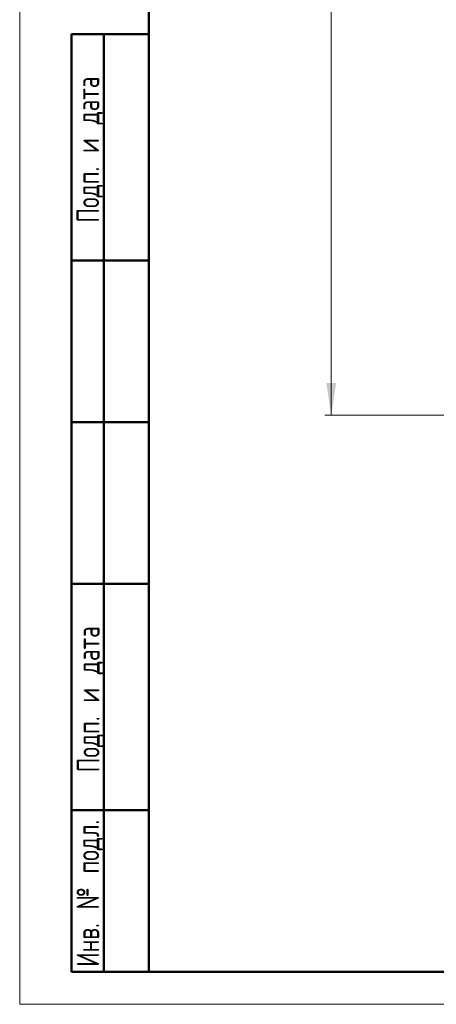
# Model space of a CAD drawing. Header units: millimetres. Extents: x 0 to 420, y 0 to 297.
# Tile 1 of 16: x 0 to 64, y 0 to 152. Entities that reach past the tile are written whole.
import ezdxf

# ---------------------------------------------------------------- set-up
doc = ezdxf.new("R2010")
doc.units = ezdxf.units.MM
doc.styles.add('SLDTEXTSTYLE0', font='TXT', dxfattribs={"width": 0.7, "bigfont": 'bigfont'})
doc.styles.add('SLDTEXTSTYLE1', font='TXT', dxfattribs={"width": 0.7})
doc.dimstyles.new('SLDDIMSTYLE0', dxfattribs={"dimtxt": 5, "dimasz": 5, "dimexe": 0, "dimexo": 0.0625, "dimgap": 1.25, "dimtad": 2, "dimdec": 1, "dimlfac": 2, "dimrnd": 1e-09, "dimzin": 12, "dimdsep": 46, "dimtxsty": 'SLDTEXTSTYLE1', "dimsah": 1, "dimcen": 0.09, "dimadec": 0, "dimazin": 3, "dimtfac": 1, "dimtdec": 3, "dimtofl": 0, "dimtmove": 0, "dimatfit": 3, "dimfxl": 1, "dimfrac": 2, "dimtolj": 1, "dimtzin": 12, "dimarcsym": 0})

# ---------------------------------------------------------------- blocks, each defined once
blk = doc.blocks.new('_D_1')
at = {"color": 7, "linetype": 'Continuous', "lineweight": 0}
for p, q in [((67.43, 240.84), (47.19, 240.84)), ((48.19, 240.84), (48.19, 91.09)), ((74.93, 91.09), (47.19, 91.09))]:
    blk.add_line(p, q, dxfattribs=at)
at = {"color": 7, "linetype": 'Continuous', "lineweight": 18}
for points in [[(48.19, 240.84), (47.42, 235.84), (48.96, 235.84)], [(48.19, 91.09), (48.96, 96.09), (47.42, 96.09)]]:
    blk.add_solid(points, dxfattribs=at)
at = {"color": 7, "linetype": 'Continuous', "lineweight": 18, "insert": (41.74, 164.37), "char_height": 5, "attachment_point": 1, "rotation": 90, "style": 'SLDTEXTSTYLE0'}
blk.add_mtext('В', dxfattribs=at)

msp = doc.modelspace()

# ---------------------------------------------------------------- linework, layer by layer
at = {"color": 7, "linetype": 'Continuous', "lineweight": 18}
for p, q in [((0, 297), (0, 0)), ((0, 0), (420, 0))]:
    msp.add_line(p, q, dxfattribs=at)
at = {"color": 7, "linetype": 'Continuous', "lineweight": 50}
for p, q in [((20, 292), (20, 5)), ((20, 292), (20, 5)), ((8, 5), (8, 150)), ((8, 150), (20, 150)), ((13, 5), (13, 150)), ((20, 115), (8, 115)), ((20, 90), (8, 90)), ((20, 65), (8, 65)), ((8, 30), (20, 30)), ((8, 5), (20, 5)), ((20, 5), (415, 5))]:
    msp.add_line(p, q, dxfattribs=at)

# ---------------------------------------------------------------- texts
at = {"color": 7, "linetype": 'Continuous', "lineweight": 0, "char_height": 3.5, "attachment_point": 2, "rotation": 90, "style": 'SLDTEXTSTYLE0'}
for s, insert in [('Подп. и дата', (8.796, 132.176)), ('Подп. и дата', (8.854, 47.176)), ('Инв. № подл.', (8.796, 17.178))]:
    msp.add_mtext(s, dxfattribs=dict(at, insert=insert))

# ---------------------------------------------------------------- dimensions: what is measured, and where the dimension line sits
at = {"color": 7, "linetype": 'Continuous', "lineweight": 18}
dim = msp.add_linear_dim(base=(48.187, 91.092), p1=(67.439, 240.842), p2=(74.939, 91.092), angle=90, text='В', dimstyle='SLDDIMSTYLE0', dxfattribs=at)
dim.commit()
dim.dimension.update_dxf_attribs({"geometry": '_D_1', "text_midpoint": (48.187, 165.967), "dimtype": 160})

doc.saveas('drawing.dxf')
